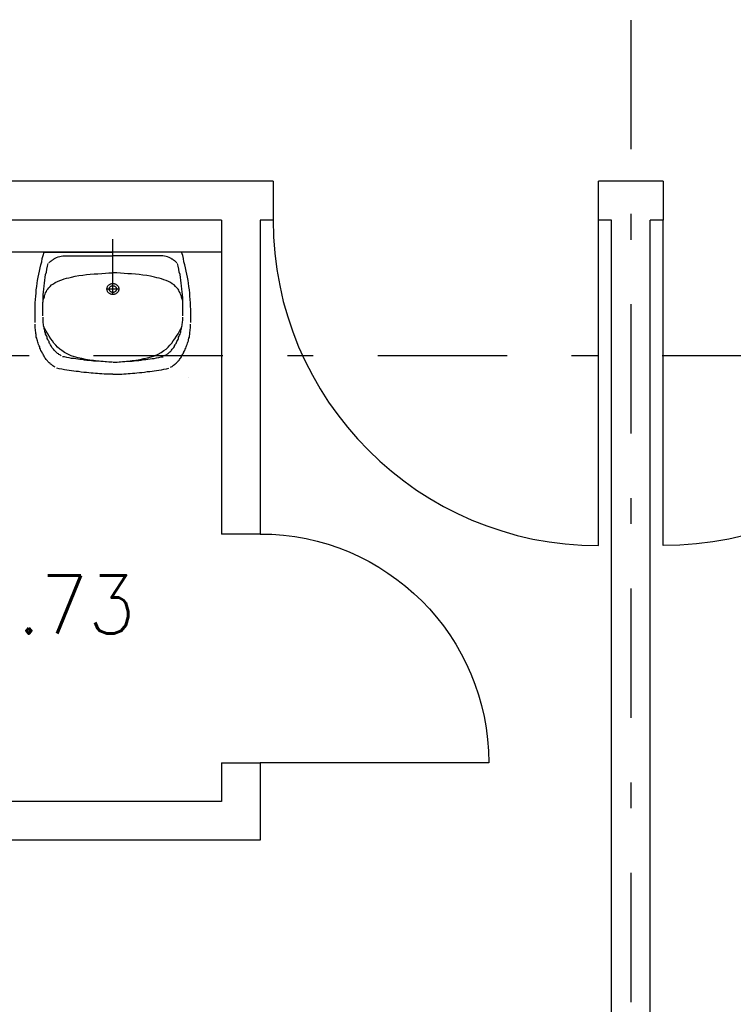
# Model space of a CAD drawing. Extents: x -1702.1 to -1638.5, y 1185.1 to 1220.8.
# Tile 39 of 50: x -1649.3 to -1646.6, y 1195.4 to 1199.2. Entities that reach past the tile are written whole.
import ezdxf
from ezdxf.enums import TextEntityAlignment as Align

# ---------------------------------------------------------------- set-up
doc = ezdxf.new("R2010")
doc.units = 0
doc.header["$MEASUREMENT"] = 0
doc.linetypes.add('DASHDOT', pattern=[1, 0.5, -0.25, 0, -0.25])
doc.layers.get('0').update_dxf_attribs({"linetype": 'CONTINUOUS'})
for name, color, linetype in [('13', 94, 'CONTINUOUS'), ('18', 5, 'CONTINUOUS'), ('45', 132, 'CONTINUOUS'), ('48', 33, 'CONTINUOUS'), ('8', 1, 'CONTINUOUS')]:
    doc.layers.add(name, color=color, linetype=linetype)
doc.styles.add('ROMANS', font='ROMANS', dxfattribs={"height": 0.2})

msp = doc.modelspace()

# ---------------------------------------------------------------- linework, layer by layer
at = {"linetype": 'Continuous'}
msp.add_line((-1648.9816, 1198.16028, 0.21561), (-1648.9816, 1198.35284, 0.21561), dxfattribs=at)
at = {"linetype": 'Continuous', "elevation": 0.21561}
msp.add_lwpolyline([(-1648.6876, 1197.81701), (-1648.6876, 1197.81701), (-1648.6876, 1197.81701), (-1648.6876, 1197.81701)], close=True, dxfattribs=at)
at = {"layer": '13', "linetype": 'Continuous'}
for p, q in [((-1648.3616, 1198.57739, 0.21561), (-1652.7916, 1198.57739, 0.21561)), ((-1646.8516, 1198.57739, 0.21561), (-1647.1016, 1198.57739, 0.21561)), ((-1648.5616, 1198.42739, 0.21561), (-1650.2016, 1198.42739, 0.21561)), ((-1648.5616, 1198.42739, 0.21561), (-1648.5616, 1197.21239, 0.21561)), ((-1648.3616, 1198.42739, 0.21561), (-1648.4116, 1198.42739, 0.21561)), ((-1648.4116, 1198.42739, 0.21561), (-1648.4116, 1197.21239, 0.21561)), ((-1647.0516, 1198.42739, 0.21561), (-1647.1016, 1198.42739, 0.21561)), ((-1647.0516, 1190.69239, 0.0206), (-1647.0516, 1198.42739, 0.0206)), ((-1646.9016, 1190.69239, 0.0206), (-1646.9016, 1198.42739, 0.0206)), ((-1646.8516, 1198.42739, 0.21561), (-1646.9016, 1198.42739, 0.21561)), ((-1648.5616, 1198.30239, 0.21561), (-1650.2016, 1198.30239, 0.21561)), ((-1648.5616, 1196.32739, 0.21561), (-1648.5616, 1196.17739, 0.21561)), ((-1648.4116, 1196.32739, 0.21561), (-1648.4116, 1196.02739, 0.21561)), ((-1648.5616, 1196.17739, 0.21561), (-1650.4016, 1196.17739, 0.21561)), ((-1648.4116, 1196.02739, 0.21561), (-1650.5016, 1196.02739, 0.21561))]:
    msp.add_line(p, q, dxfattribs=at)
at = {"layer": '13', "linetype": 'Continuous', "elevation": 0.21561}
for points in [[(-1648.3616, 1198.57739), (-1648.3616, 1198.42739), (-1648.3616, 1198.42739), (-1648.3616, 1198.42739)], [(-1647.1016, 1198.42739), (-1647.1016, 1198.42739), (-1647.1016, 1198.42739), (-1647.1016, 1198.57739)], [(-1646.8516, 1198.57739), (-1646.8516, 1198.42739), (-1646.8516, 1198.42739), (-1646.8516, 1198.42739)], [(-1648.4116, 1197.21239), (-1648.4116, 1197.21239), (-1648.4116, 1197.21239), (-1648.5616, 1197.21239)], [(-1648.5616, 1196.32739), (-1648.4116, 1196.32739), (-1648.4116, 1196.32739), (-1648.4116, 1196.32739)]]:
    msp.add_lwpolyline(points, dxfattribs=at)
at = {"layer": '18', "linetype": 'Continuous'}
for p, q in [((-1647.1016, 1197.16739, 0.21561), (-1647.1016, 1198.42739, 0.21561)), ((-1646.8516, 1197.16739, 0.21561), (-1646.8516, 1198.42739, 0.21561)), ((-1647.5266, 1196.32739, 0.21561), (-1648.4116, 1196.32739, 0.21561))]:
    msp.add_line(p, q, dxfattribs=at)
msp.add_arc((-1647.1016, 1198.42739, 0.215612), 1.26, 180, 270, dxfattribs=at)
at = {"layer": '18', "linetype": 'Continuous', "extrusion": (0, 0, -1)}
for centre, radius, start, end in [((1646.8516, 1198.42739, -0.215612), 1.26, 180, 270), ((1648.4116, 1196.32739, -0.215612), 0.885, 90, 180)]:
    msp.add_arc(centre, radius, start, end, dxfattribs=at)
at = {"layer": '45', "linetype": 'Continuous'}
for p, q in [((-1648.9816, 1198.33118, 0.21561), (-1648.98161, 1198.33118, 0.21561)), ((-1649.25678, 1198.26617, 0.21561), (-1649.25476, 1198.27824, 0.21561)), ((-1649.25476, 1198.27824, 0.21561), (-1649.25175, 1198.29032, 0.21561)), ((-1649.25175, 1198.29032, 0.21561), (-1649.24773, 1198.30239, 0.21561)), ((-1649.24773, 1198.30239, 0.21561), (-1648.9816, 1198.30239, 0.21561)), ((-1649.20958, 1198.27638, 0.21561), (-1649.20756, 1198.27824, 0.21561)), ((-1649.20756, 1198.27824, 0.21561), (-1649.20455, 1198.2801, 0.21561)), ((-1649.20455, 1198.2801, 0.21561), (-1649.19953, 1198.28196, 0.21561)), ((-1649.19953, 1198.28196, 0.21561), (-1649.1935, 1198.28474, 0.21561)), ((-1649.1935, 1198.28474, 0.21561), (-1649.18748, 1198.28567, 0.21561)), ((-1649.18748, 1198.28567, 0.21561), (-1649.18145, 1198.28753, 0.21561)), ((-1649.18145, 1198.28753, 0.21561), (-1649.17543, 1198.28846, 0.21561)), ((-1649.17543, 1198.28846, 0.21561), (-1649.1694, 1198.28939, 0.21561)), ((-1649.1694, 1198.28846, 0.21561), (-1648.9816, 1198.28846, 0.21561)), ((-1648.71545, 1198.30239, 0.21561), (-1648.9816, 1198.30239, 0.21561)), ((-1648.7938, 1198.28846, 0.21561), (-1648.9816, 1198.28846, 0.21561)), ((-1648.78777, 1198.28846, 0.21561), (-1648.7938, 1198.28939, 0.21561)), ((-1648.78174, 1198.28753, 0.21561), (-1648.78777, 1198.28846, 0.21561)), ((-1648.77571, 1198.28567, 0.21561), (-1648.78174, 1198.28753, 0.21561)), ((-1648.76968, 1198.28474, 0.21561), (-1648.77571, 1198.28567, 0.21561)), ((-1648.76367, 1198.28196, 0.21561), (-1648.76968, 1198.28474, 0.21561)), ((-1648.75864, 1198.2801, 0.21561), (-1648.76367, 1198.28196, 0.21561)), ((-1648.75563, 1198.27824, 0.21561), (-1648.75864, 1198.2801, 0.21561)), ((-1648.75362, 1198.27638, 0.21561), (-1648.75563, 1198.27824, 0.21561)), ((-1648.71144, 1198.29032, 0.21561), (-1648.71545, 1198.30239, 0.21561)), ((-1648.70843, 1198.27824, 0.21561), (-1648.71144, 1198.29032, 0.21561)), ((-1648.70642, 1198.26617, 0.21561), (-1648.70843, 1198.27824, 0.21561)), ((-1649.2658, 1198.22994, 0.21561), (-1649.2628, 1198.24202, 0.21561)), ((-1649.2628, 1198.24202, 0.21561), (-1649.25979, 1198.25409, 0.21561)), ((-1649.25979, 1198.25409, 0.21561), (-1649.25678, 1198.26617, 0.21561)), ((-1649.23669, 1198.23737, 0.21561), (-1649.23468, 1198.24852, 0.21561)), ((-1649.23468, 1198.24852, 0.21561), (-1649.23166, 1198.25874, 0.21561)), ((-1649.22966, 1198.26152, 0.21561), (-1649.22765, 1198.26339, 0.21561)), ((-1649.22765, 1198.26339, 0.21561), (-1649.22565, 1198.26525, 0.21561)), ((-1649.22565, 1198.26525, 0.21561), (-1649.22363, 1198.2671, 0.21561)), ((-1649.22363, 1198.2671, 0.21561), (-1649.22162, 1198.26895, 0.21561)), ((-1649.22162, 1198.26895, 0.21561), (-1649.21962, 1198.26988, 0.21561)), ((-1649.21962, 1198.26988, 0.21561), (-1649.2166, 1198.27174, 0.21561)), ((-1649.2166, 1198.27174, 0.21561), (-1649.21459, 1198.2736, 0.21561)), ((-1649.21459, 1198.2736, 0.21561), (-1649.21259, 1198.27545, 0.21561)), ((-1649.21259, 1198.27545, 0.21561), (-1649.20958, 1198.27638, 0.21561)), ((-1648.75061, 1198.27545, 0.21561), (-1648.75362, 1198.27638, 0.21561)), ((-1648.7486, 1198.2736, 0.21561), (-1648.75061, 1198.27545, 0.21561)), ((-1648.7466, 1198.27174, 0.21561), (-1648.7486, 1198.2736, 0.21561)), ((-1648.74358, 1198.26988, 0.21561), (-1648.7466, 1198.27174, 0.21561)), ((-1648.74157, 1198.26895, 0.21561), (-1648.74358, 1198.26988, 0.21561)), ((-1648.73956, 1198.2671, 0.21561), (-1648.74157, 1198.26895, 0.21561)), ((-1648.73755, 1198.26525, 0.21561), (-1648.73956, 1198.2671, 0.21561)), ((-1648.73554, 1198.26339, 0.21561), (-1648.73755, 1198.26525, 0.21561)), ((-1648.73354, 1198.26152, 0.21561), (-1648.73554, 1198.26339, 0.21561)), ((-1648.72851, 1198.24852, 0.21561), (-1648.73153, 1198.25874, 0.21561)), ((-1648.72651, 1198.23737, 0.21561), (-1648.72851, 1198.24852, 0.21561)), ((-1648.70341, 1198.25409, 0.21561), (-1648.70642, 1198.26617, 0.21561)), ((-1648.7004, 1198.24202, 0.21561), (-1648.70341, 1198.25409, 0.21561)), ((-1648.69739, 1198.22994, 0.21561), (-1648.7004, 1198.24202, 0.21561)), ((-1649.27284, 1198.19372, 0.21561), (-1649.27082, 1198.20579, 0.21561)), ((-1649.27082, 1198.20579, 0.21561), (-1649.26781, 1198.21787, 0.21561)), ((-1649.26781, 1198.21787, 0.21561), (-1649.2658, 1198.22994, 0.21561)), ((-1649.24472, 1198.19465, 0.21561), (-1649.24372, 1198.20487, 0.21561)), ((-1649.24372, 1198.20487, 0.21561), (-1649.24171, 1198.21601, 0.21561)), ((-1649.24171, 1198.21601, 0.21561), (-1649.23869, 1198.22623, 0.21561)), ((-1649.23869, 1198.22623, 0.21561), (-1649.23669, 1198.23737, 0.21561)), ((-1649.1704, 1198.1993, 0.21561), (-1649.16136, 1198.20208, 0.21561)), ((-1649.16136, 1198.20208, 0.21561), (-1649.15233, 1198.20394, 0.21561)), ((-1649.15233, 1198.20394, 0.21561), (-1649.14229, 1198.20672, 0.21561)), ((-1649.14229, 1198.20672, 0.21561), (-1649.12721, 1198.20951, 0.21561)), ((-1649.12721, 1198.20951, 0.21561), (-1649.11316, 1198.2123, 0.21561)), ((-1649.11316, 1198.2123, 0.21561), (-1649.09809, 1198.21415, 0.21561)), ((-1649.09809, 1198.21415, 0.21561), (-1649.08303, 1198.21601, 0.21561)), ((-1649.08303, 1198.21601, 0.21561), (-1649.06897, 1198.21787, 0.21561)), ((-1649.06897, 1198.21787, 0.21561), (-1649.05389, 1198.2188, 0.21561)), ((-1649.05389, 1198.2188, 0.21561), (-1649.03985, 1198.21973, 0.21561)), ((-1649.03985, 1198.21973, 0.21561), (-1649.02479, 1198.22066, 0.21561)), ((-1649.02479, 1198.22066, 0.21561), (-1649.01072, 1198.22158, 0.21561)), ((-1649.01072, 1198.22158, 0.21561), (-1648.99666, 1198.22251, 0.21561)), ((-1648.99666, 1198.22251, 0.21561), (-1648.9816, 1198.22251, 0.21561)), ((-1648.96653, 1198.22251, 0.21561), (-1648.9816, 1198.22251, 0.21561)), ((-1648.95247, 1198.22158, 0.21561), (-1648.96653, 1198.22251, 0.21561)), ((-1648.93841, 1198.22066, 0.21561), (-1648.95247, 1198.22158, 0.21561)), ((-1648.92334, 1198.21973, 0.21561), (-1648.93841, 1198.22066, 0.21561)), ((-1648.9093, 1198.2188, 0.21561), (-1648.92334, 1198.21973, 0.21561)), ((-1648.89423, 1198.21787, 0.21561), (-1648.9093, 1198.2188, 0.21561)), ((-1648.88016, 1198.21601, 0.21561), (-1648.89423, 1198.21787, 0.21561)), ((-1648.8651, 1198.21415, 0.21561), (-1648.88016, 1198.21601, 0.21561)), ((-1648.85003, 1198.2123, 0.21561), (-1648.8651, 1198.21415, 0.21561)), ((-1648.83598, 1198.20951, 0.21561), (-1648.85003, 1198.2123, 0.21561)), ((-1648.82091, 1198.20672, 0.21561), (-1648.83598, 1198.20951, 0.21561)), ((-1648.81087, 1198.20394, 0.21561), (-1648.82091, 1198.20672, 0.21561)), ((-1648.80183, 1198.20208, 0.21561), (-1648.81087, 1198.20394, 0.21561)), ((-1648.79278, 1198.1993, 0.21561), (-1648.80183, 1198.20208, 0.21561)), ((-1648.7245, 1198.22623, 0.21561), (-1648.72651, 1198.23737, 0.21561)), ((-1648.72148, 1198.21601, 0.21561), (-1648.7245, 1198.22623, 0.21561)), ((-1648.71947, 1198.20487, 0.21561), (-1648.72148, 1198.21601, 0.21561)), ((-1648.71847, 1198.19465, 0.21561), (-1648.71947, 1198.20487, 0.21561)), ((-1648.69538, 1198.21787, 0.21561), (-1648.69739, 1198.22994, 0.21561)), ((-1648.69237, 1198.20579, 0.21561), (-1648.69538, 1198.21787, 0.21561)), ((-1648.69036, 1198.19372, 0.21561), (-1648.69237, 1198.20579, 0.21561)), ((-1649.27786, 1198.1575, 0.21561), (-1649.27586, 1198.1705, 0.21561)), ((-1649.27586, 1198.1705, 0.21561), (-1649.27484, 1198.18257, 0.21561)), ((-1649.27484, 1198.18257, 0.21561), (-1649.27284, 1198.19372, 0.21561)), ((-1649.24875, 1198.16028, 0.21561), (-1649.24773, 1198.17236, 0.21561)), ((-1649.24773, 1198.17236, 0.21561), (-1649.24573, 1198.1835, 0.21561)), ((-1649.24573, 1198.1835, 0.21561), (-1649.24472, 1198.19465, 0.21561)), ((-1649.23368, 1198.16028, 0.21561), (-1649.22966, 1198.16493, 0.21561)), ((-1649.22966, 1198.16493, 0.21561), (-1649.22463, 1198.1705, 0.21561)), ((-1649.22463, 1198.1705, 0.21561), (-1649.21861, 1198.17607, 0.21561)), ((-1649.21861, 1198.17607, 0.21561), (-1649.21158, 1198.18072, 0.21561)), ((-1649.21158, 1198.18072, 0.21561), (-1649.20455, 1198.18536, 0.21561)), ((-1649.20455, 1198.18536, 0.21561), (-1649.19652, 1198.18908, 0.21561)), ((-1649.19652, 1198.18908, 0.21561), (-1649.18748, 1198.19279, 0.21561)), ((-1649.18748, 1198.19279, 0.21561), (-1649.17945, 1198.19652, 0.21561)), ((-1649.17945, 1198.19652, 0.21561), (-1649.1704, 1198.1993, 0.21561)), ((-1648.9816, 1198.14264, 0.21561), (-1648.9816, 1198.1835, 0.21561)), ((-1648.78375, 1198.19652, 0.21561), (-1648.79278, 1198.1993, 0.21561)), ((-1648.77571, 1198.19279, 0.21561), (-1648.78375, 1198.19652, 0.21561)), ((-1648.76668, 1198.18908, 0.21561), (-1648.77571, 1198.19279, 0.21561)), ((-1648.75864, 1198.18536, 0.21561), (-1648.76668, 1198.18908, 0.21561)), ((-1648.75161, 1198.18072, 0.21561), (-1648.75864, 1198.18536, 0.21561)), ((-1648.74458, 1198.17607, 0.21561), (-1648.75161, 1198.18072, 0.21561)), ((-1648.73855, 1198.1705, 0.21561), (-1648.74458, 1198.17607, 0.21561)), ((-1648.73354, 1198.16493, 0.21561), (-1648.73855, 1198.1705, 0.21561)), ((-1648.72951, 1198.16028, 0.21561), (-1648.73354, 1198.16493, 0.21561)), ((-1648.71747, 1198.1835, 0.21561), (-1648.71847, 1198.19465, 0.21561)), ((-1648.71545, 1198.17236, 0.21561), (-1648.71747, 1198.1835, 0.21561)), ((-1648.71445, 1198.16028, 0.21561), (-1648.71545, 1198.17236, 0.21561)), ((-1648.68835, 1198.18257, 0.21561), (-1648.69036, 1198.19372, 0.21561)), ((-1648.68734, 1198.1705, 0.21561), (-1648.68835, 1198.18257, 0.21561)), ((-1648.68533, 1198.1575, 0.21561), (-1648.68734, 1198.1705, 0.21561)), ((-1649.28088, 1198.11942, 0.21561), (-1649.27988, 1198.13242, 0.21561)), ((-1649.27988, 1198.13242, 0.21561), (-1649.27886, 1198.14449, 0.21561)), ((-1649.27886, 1198.14449, 0.21561), (-1649.27786, 1198.1575, 0.21561)), ((-1649.25175, 1198.12592, 0.21561), (-1649.25075, 1198.13799, 0.21561)), ((-1649.25175, 1198.11477, 0.21561), (-1649.25175, 1198.12592, 0.21561)), ((-1649.25075, 1198.13799, 0.21561), (-1649.24975, 1198.14914, 0.21561)), ((-1649.24975, 1198.14914, 0.21561), (-1649.24875, 1198.16028, 0.21561)), ((-1649.24875, 1198.12406, 0.21561), (-1649.24673, 1198.12963, 0.21561)), ((-1649.24673, 1198.12963, 0.21561), (-1649.24573, 1198.13521, 0.21561)), ((-1649.24573, 1198.13521, 0.21561), (-1649.24372, 1198.14078, 0.21561)), ((-1649.24372, 1198.14078, 0.21561), (-1649.24171, 1198.14542, 0.21561)), ((-1649.24171, 1198.14542, 0.21561), (-1649.23869, 1198.151, 0.21561)), ((-1649.23869, 1198.151, 0.21561), (-1649.23669, 1198.15564, 0.21561)), ((-1649.23669, 1198.15564, 0.21561), (-1649.23368, 1198.16028, 0.21561)), ((-1648.95649, 1198.16028, 0.21561), (-1649.0067, 1198.16028, 0.21561)), ((-1648.72651, 1198.15564, 0.21561), (-1648.72951, 1198.16028, 0.21561)), ((-1648.7245, 1198.151, 0.21561), (-1648.72651, 1198.15564, 0.21561)), ((-1648.72148, 1198.14542, 0.21561), (-1648.7245, 1198.151, 0.21561)), ((-1648.71947, 1198.14078, 0.21561), (-1648.72148, 1198.14542, 0.21561)), ((-1648.71747, 1198.13521, 0.21561), (-1648.71947, 1198.14078, 0.21561)), ((-1648.71646, 1198.12963, 0.21561), (-1648.71747, 1198.13521, 0.21561)), ((-1648.71445, 1198.12406, 0.21561), (-1648.71646, 1198.12963, 0.21561)), ((-1648.71345, 1198.14914, 0.21561), (-1648.71445, 1198.16028, 0.21561)), ((-1648.71244, 1198.13799, 0.21561), (-1648.71345, 1198.14914, 0.21561)), ((-1648.71144, 1198.12592, 0.21561), (-1648.71244, 1198.13799, 0.21561)), ((-1648.71144, 1198.11477, 0.21561), (-1648.71144, 1198.12592, 0.21561)), ((-1648.68432, 1198.14449, 0.21561), (-1648.68533, 1198.1575, 0.21561)), ((-1648.68332, 1198.13242, 0.21561), (-1648.68432, 1198.14449, 0.21561)), ((-1648.68231, 1198.11942, 0.21561), (-1648.68332, 1198.13242, 0.21561)), ((-1649.28289, 1198.08134, 0.21561), (-1649.28188, 1198.09341, 0.21561)), ((-1649.28188, 1198.10641, 0.21561), (-1649.28088, 1198.11942, 0.21561)), ((-1649.28188, 1198.09341, 0.21561), (-1649.28188, 1198.10641, 0.21561)), ((-1649.25276, 1198.10363, 0.21561), (-1649.25175, 1198.11477, 0.21561)), ((-1649.25276, 1198.10734, 0.21561), (-1649.25175, 1198.11291, 0.21561)), ((-1649.25276, 1198.09155, 0.21561), (-1649.25276, 1198.10363, 0.21561)), ((-1649.25276, 1198.08041, 0.21561), (-1649.25276, 1198.09155, 0.21561)), ((-1649.25175, 1198.11291, 0.21561), (-1649.25075, 1198.11849, 0.21561)), ((-1649.25075, 1198.11849, 0.21561), (-1649.24875, 1198.12406, 0.21561)), ((-1648.71244, 1198.11849, 0.21561), (-1648.71445, 1198.12406, 0.21561)), ((-1648.71144, 1198.11291, 0.21561), (-1648.71244, 1198.11849, 0.21561)), ((-1648.71044, 1198.10363, 0.21561), (-1648.71144, 1198.11477, 0.21561)), ((-1648.71044, 1198.10734, 0.21561), (-1648.71144, 1198.11291, 0.21561)), ((-1648.71044, 1198.09155, 0.21561), (-1648.71044, 1198.10363, 0.21561)), ((-1648.71044, 1198.08041, 0.21561), (-1648.71044, 1198.09155, 0.21561)), ((-1648.68131, 1198.10641, 0.21561), (-1648.68231, 1198.11942, 0.21561)), ((-1648.68131, 1198.09341, 0.21561), (-1648.68131, 1198.10641, 0.21561)), ((-1648.68031, 1198.08134, 0.21561), (-1648.68131, 1198.09341, 0.21561)), ((-1649.28289, 1198.06834, 0.21561), (-1649.28289, 1198.08134, 0.21561)), ((-1649.28289, 1198.05533, 0.21561), (-1649.28289, 1198.06834, 0.21561)), ((-1649.28289, 1198.04233, 0.21561), (-1649.28289, 1198.05533, 0.21561)), ((-1649.25276, 1198.06834, 0.21561), (-1649.25276, 1198.08041, 0.21561)), ((-1649.25276, 1198.05719, 0.21561), (-1649.25276, 1198.06834, 0.21561)), ((-1649.25175, 1198.04697, 0.21561), (-1649.25175, 1198.05161, 0.21561)), ((-1648.71144, 1198.04697, 0.21561), (-1648.71144, 1198.05161, 0.21561)), ((-1648.71044, 1198.06834, 0.21561), (-1648.71044, 1198.08041, 0.21561)), ((-1648.71044, 1198.05719, 0.21561), (-1648.71044, 1198.06834, 0.21561)), ((-1648.68031, 1198.06834, 0.21561), (-1648.68031, 1198.08134, 0.21561)), ((-1648.68031, 1198.05533, 0.21561), (-1648.68031, 1198.06834, 0.21561)), ((-1648.68031, 1198.04233, 0.21561), (-1648.68031, 1198.05533, 0.21561)), ((-1649.28289, 1198.03025, 0.21561), (-1649.28289, 1198.04233, 0.21561)), ((-1649.28188, 1198.01818, 0.21561), (-1649.28188, 1198.02375, 0.21561)), ((-1649.28188, 1198.01353, 0.21561), (-1649.28188, 1198.01818, 0.21561)), ((-1649.28188, 1198.00889, 0.21561), (-1649.28188, 1198.01353, 0.21561)), ((-1649.25175, 1198.04233, 0.21561), (-1649.25175, 1198.04697, 0.21561)), ((-1649.25175, 1198.03861, 0.21561), (-1649.25175, 1198.04233, 0.21561)), ((-1649.25075, 1198.03304, 0.21561), (-1649.25175, 1198.03861, 0.21561)), ((-1649.25075, 1198.02932, 0.21561), (-1649.25075, 1198.03304, 0.21561)), ((-1649.24975, 1198.02468, 0.21561), (-1649.25075, 1198.02932, 0.21561)), ((-1649.24975, 1198.02003, 0.21561), (-1649.24975, 1198.02468, 0.21561)), ((-1649.24875, 1198.01539, 0.21561), (-1649.24975, 1198.02003, 0.21561)), ((-1649.24472, 1198.0061, 0.21561), (-1649.24975, 1198.01632, 0.21561)), ((-1649.24773, 1198.01168, 0.21561), (-1649.24875, 1198.01539, 0.21561)), ((-1649.24773, 1198.00703, 0.21561), (-1649.24773, 1198.01168, 0.21561)), ((-1648.71847, 1198.0061, 0.21561), (-1648.71345, 1198.01632, 0.21561)), ((-1648.71545, 1198.01168, 0.21561), (-1648.71445, 1198.01539, 0.21561)), ((-1648.71545, 1198.00703, 0.21561), (-1648.71545, 1198.01168, 0.21561)), ((-1648.71445, 1198.01539, 0.21561), (-1648.71345, 1198.02003, 0.21561)), ((-1648.71345, 1198.02468, 0.21561), (-1648.71244, 1198.02932, 0.21561)), ((-1648.71345, 1198.02003, 0.21561), (-1648.71345, 1198.02468, 0.21561)), ((-1648.71244, 1198.03304, 0.21561), (-1648.71144, 1198.03861, 0.21561)), ((-1648.71244, 1198.02932, 0.21561), (-1648.71244, 1198.03304, 0.21561)), ((-1648.71144, 1198.04233, 0.21561), (-1648.71144, 1198.04697, 0.21561)), ((-1648.71144, 1198.03861, 0.21561), (-1648.71144, 1198.04233, 0.21561)), ((-1648.68131, 1198.01818, 0.21561), (-1648.68131, 1198.02375, 0.21561)), ((-1648.68131, 1198.01353, 0.21561), (-1648.68131, 1198.01818, 0.21561)), ((-1648.68131, 1198.00889, 0.21561), (-1648.68131, 1198.01353, 0.21561)), ((-1648.68031, 1198.03025, 0.21561), (-1648.68031, 1198.04233, 0.21561)), ((-1649.28088, 1198.00332, 0.21561), (-1649.28188, 1198.00889, 0.21561)), ((-1649.28088, 1197.99867, 0.21561), (-1649.28088, 1198.00332, 0.21561)), ((-1649.27988, 1197.99403, 0.21561), (-1649.28088, 1197.99867, 0.21561)), ((-1649.27988, 1197.98846, 0.21561), (-1649.27988, 1197.99403, 0.21561)), ((-1649.27886, 1197.98381, 0.21561), (-1649.27988, 1197.98846, 0.21561)), ((-1649.27786, 1197.97917, 0.21561), (-1649.27886, 1197.98381, 0.21561)), ((-1649.27786, 1197.97452, 0.21561), (-1649.27786, 1197.97917, 0.21561)), ((-1649.27586, 1197.96988, 0.21561), (-1649.27786, 1197.97452, 0.21561)), ((-1649.24573, 1198.00332, 0.21561), (-1649.24773, 1198.00703, 0.21561)), ((-1649.24472, 1197.99867, 0.21561), (-1649.24573, 1198.00332, 0.21561)), ((-1649.2397, 1197.99681, 0.21561), (-1649.24472, 1198.0061, 0.21561)), ((-1649.24472, 1197.99403, 0.21561), (-1649.24472, 1197.99867, 0.21561)), ((-1649.24272, 1197.99031, 0.21561), (-1649.24472, 1197.99403, 0.21561)), ((-1649.24171, 1197.98567, 0.21561), (-1649.24272, 1197.99031, 0.21561)), ((-1649.2397, 1197.98195, 0.21561), (-1649.24171, 1197.98567, 0.21561)), ((-1649.23368, 1197.9866, 0.21561), (-1649.2397, 1197.99681, 0.21561)), ((-1649.23769, 1197.97731, 0.21561), (-1649.2397, 1197.98195, 0.21561)), ((-1649.23569, 1197.97359, 0.21561), (-1649.23769, 1197.97731, 0.21561)), ((-1649.23569, 1197.96895, 0.21561), (-1649.23569, 1197.97359, 0.21561)), ((-1649.22765, 1197.97731, 0.21561), (-1649.23368, 1197.9866, 0.21561)), ((-1649.22162, 1197.96802, 0.21561), (-1649.22765, 1197.97731, 0.21561)), ((-1648.74157, 1197.96802, 0.21561), (-1648.73554, 1197.97731, 0.21561)), ((-1648.73554, 1197.97731, 0.21561), (-1648.72951, 1197.9866, 0.21561)), ((-1648.72951, 1197.9866, 0.21561), (-1648.7235, 1197.99681, 0.21561)), ((-1648.72751, 1197.97359, 0.21561), (-1648.7255, 1197.97731, 0.21561)), ((-1648.72751, 1197.96895, 0.21561), (-1648.72751, 1197.97359, 0.21561)), ((-1648.7255, 1197.97731, 0.21561), (-1648.7235, 1197.98195, 0.21561)), ((-1648.7235, 1197.99681, 0.21561), (-1648.71847, 1198.0061, 0.21561)), ((-1648.7235, 1197.98195, 0.21561), (-1648.72148, 1197.98567, 0.21561)), ((-1648.72148, 1197.98567, 0.21561), (-1648.72048, 1197.99031, 0.21561)), ((-1648.72048, 1197.99031, 0.21561), (-1648.71847, 1197.99403, 0.21561)), ((-1648.71847, 1197.99867, 0.21561), (-1648.71747, 1198.00332, 0.21561)), ((-1648.71847, 1197.99403, 0.21561), (-1648.71847, 1197.99867, 0.21561)), ((-1648.71747, 1198.00332, 0.21561), (-1648.71545, 1198.00703, 0.21561)), ((-1648.68734, 1197.96988, 0.21561), (-1648.68533, 1197.97452, 0.21561)), ((-1648.68533, 1197.97917, 0.21561), (-1648.68432, 1197.98381, 0.21561)), ((-1648.68533, 1197.97452, 0.21561), (-1648.68533, 1197.97917, 0.21561)), ((-1648.68432, 1197.98381, 0.21561), (-1648.68332, 1197.98846, 0.21561)), ((-1648.68332, 1197.99403, 0.21561), (-1648.68231, 1197.99867, 0.21561)), ((-1648.68332, 1197.98846, 0.21561), (-1648.68332, 1197.99403, 0.21561)), ((-1648.68231, 1198.00332, 0.21561), (-1648.68131, 1198.00889, 0.21561)), ((-1648.68231, 1197.99867, 0.21561), (-1648.68231, 1198.00332, 0.21561)), ((-1649.27484, 1197.96431, 0.21561), (-1649.27586, 1197.96988, 0.21561)), ((-1649.27384, 1197.95966, 0.21561), (-1649.27484, 1197.96431, 0.21561)), ((-1649.27182, 1197.95502, 0.21561), (-1649.27384, 1197.95966, 0.21561)), ((-1649.27082, 1197.95037, 0.21561), (-1649.27182, 1197.95502, 0.21561)), ((-1649.26881, 1197.94573, 0.21561), (-1649.27082, 1197.95037, 0.21561)), ((-1649.26681, 1197.94109, 0.21561), (-1649.26881, 1197.94573, 0.21561)), ((-1649.2648, 1197.93644, 0.21561), (-1649.26681, 1197.94109, 0.21561)), ((-1649.26381, 1197.9318, 0.21561), (-1649.2648, 1197.93644, 0.21561)), ((-1649.23368, 1197.96524, 0.21561), (-1649.23569, 1197.96895, 0.21561)), ((-1649.23166, 1197.96059, 0.21561), (-1649.23368, 1197.96524, 0.21561)), ((-1649.22866, 1197.95688, 0.21561), (-1649.23166, 1197.96059, 0.21561)), ((-1649.22765, 1197.95316, 0.21561), (-1649.22866, 1197.95688, 0.21561)), ((-1649.22665, 1197.94945, 0.21561), (-1649.22765, 1197.95316, 0.21561)), ((-1649.22463, 1197.94759, 0.21561), (-1649.22665, 1197.94945, 0.21561)), ((-1649.22263, 1197.94387, 0.21561), (-1649.22463, 1197.94759, 0.21561)), ((-1649.22062, 1197.94016, 0.21561), (-1649.22263, 1197.94387, 0.21561)), ((-1649.2156, 1197.95966, 0.21561), (-1649.22162, 1197.96802, 0.21561)), ((-1649.21962, 1197.9383, 0.21561), (-1649.22062, 1197.94016, 0.21561)), ((-1649.21761, 1197.93458, 0.21561), (-1649.21962, 1197.9383, 0.21561)), ((-1649.20958, 1197.9513, 0.21561), (-1649.2156, 1197.95966, 0.21561)), ((-1649.20255, 1197.94294, 0.21561), (-1649.20958, 1197.9513, 0.21561)), ((-1649.19552, 1197.93551, 0.21561), (-1649.20255, 1197.94294, 0.21561)), ((-1649.18748, 1197.92808, 0.21561), (-1649.19552, 1197.93551, 0.21561)), ((-1648.77571, 1197.92808, 0.21561), (-1648.76768, 1197.93551, 0.21561)), ((-1648.76768, 1197.93551, 0.21561), (-1648.76065, 1197.94294, 0.21561)), ((-1648.76065, 1197.94294, 0.21561), (-1648.75362, 1197.9513, 0.21561)), ((-1648.75362, 1197.9513, 0.21561), (-1648.7476, 1197.95966, 0.21561)), ((-1648.7476, 1197.95966, 0.21561), (-1648.74157, 1197.96802, 0.21561)), ((-1648.74558, 1197.93458, 0.21561), (-1648.74358, 1197.9383, 0.21561)), ((-1648.74358, 1197.9383, 0.21561), (-1648.74257, 1197.94016, 0.21561)), ((-1648.74257, 1197.94016, 0.21561), (-1648.74057, 1197.94387, 0.21561)), ((-1648.74057, 1197.94387, 0.21561), (-1648.73855, 1197.94759, 0.21561)), ((-1648.73855, 1197.94759, 0.21561), (-1648.73654, 1197.94945, 0.21561)), ((-1648.73654, 1197.94945, 0.21561), (-1648.73554, 1197.95316, 0.21561)), ((-1648.73554, 1197.95316, 0.21561), (-1648.73454, 1197.95688, 0.21561)), ((-1648.73454, 1197.95688, 0.21561), (-1648.73153, 1197.96059, 0.21561)), ((-1648.73153, 1197.96059, 0.21561), (-1648.72951, 1197.96524, 0.21561)), ((-1648.72951, 1197.96524, 0.21561), (-1648.72751, 1197.96895, 0.21561)), ((-1648.69938, 1197.9318, 0.21561), (-1648.69839, 1197.93644, 0.21561)), ((-1648.69839, 1197.93644, 0.21561), (-1648.69639, 1197.94109, 0.21561)), ((-1648.69639, 1197.94109, 0.21561), (-1648.69438, 1197.94573, 0.21561)), ((-1648.69438, 1197.94573, 0.21561), (-1648.69237, 1197.95037, 0.21561)), ((-1648.69237, 1197.95037, 0.21561), (-1648.69136, 1197.95502, 0.21561)), ((-1648.69136, 1197.95502, 0.21561), (-1648.68935, 1197.95966, 0.21561)), ((-1648.68935, 1197.95966, 0.21561), (-1648.68835, 1197.96431, 0.21561)), ((-1648.68835, 1197.96431, 0.21561), (-1648.68734, 1197.96988, 0.21561)), ((-1649.26179, 1197.92715, 0.21561), (-1649.26381, 1197.9318, 0.21561)), ((-1649.25979, 1197.92251, 0.21561), (-1649.26179, 1197.92715, 0.21561)), ((-1649.25678, 1197.91787, 0.21561), (-1649.25979, 1197.92251, 0.21561)), ((-1649.25578, 1197.91415, 0.21561), (-1649.25678, 1197.91787, 0.21561)), ((-1649.25376, 1197.91044, 0.21561), (-1649.25578, 1197.91415, 0.21561)), ((-1649.25175, 1197.90765, 0.21561), (-1649.25376, 1197.91044, 0.21561)), ((-1649.24975, 1197.90393, 0.21561), (-1649.25175, 1197.90765, 0.21561)), ((-1649.24773, 1197.90022, 0.21561), (-1649.24975, 1197.90393, 0.21561)), ((-1649.24673, 1197.89743, 0.21561), (-1649.24773, 1197.90022, 0.21561)), ((-1649.24472, 1197.89372, 0.21561), (-1649.24673, 1197.89743, 0.21561)), ((-1649.2156, 1197.9318, 0.21561), (-1649.21761, 1197.93458, 0.21561)), ((-1649.21359, 1197.92994, 0.21561), (-1649.2156, 1197.9318, 0.21561)), ((-1649.21158, 1197.92715, 0.21561), (-1649.21359, 1197.92994, 0.21561)), ((-1649.20857, 1197.92437, 0.21561), (-1649.21158, 1197.92715, 0.21561)), ((-1649.20756, 1197.92251, 0.21561), (-1649.20857, 1197.92437, 0.21561)), ((-1649.20556, 1197.91972, 0.21561), (-1649.20756, 1197.92251, 0.21561)), ((-1649.20255, 1197.91694, 0.21561), (-1649.20556, 1197.91972, 0.21561)), ((-1649.19953, 1197.91508, 0.21561), (-1649.20255, 1197.91694, 0.21561)), ((-1649.19852, 1197.91322, 0.21561), (-1649.19953, 1197.91508, 0.21561)), ((-1649.19552, 1197.91136, 0.21561), (-1649.19852, 1197.91322, 0.21561)), ((-1649.1925, 1197.90951, 0.21561), (-1649.19552, 1197.91136, 0.21561)), ((-1649.19049, 1197.90672, 0.21561), (-1649.1925, 1197.90951, 0.21561)), ((-1649.18748, 1197.90579, 0.21561), (-1649.19049, 1197.90672, 0.21561)), ((-1649.17945, 1197.92251, 0.21561), (-1649.18748, 1197.92808, 0.21561)), ((-1649.18446, 1197.90393, 0.21561), (-1649.18748, 1197.90579, 0.21561)), ((-1649.18145, 1197.90208, 0.21561), (-1649.18446, 1197.90393, 0.21561)), ((-1649.1684, 1197.91415, 0.21561), (-1649.17945, 1197.92251, 0.21561)), ((-1649.1684, 1197.89743, 0.21561), (-1649.17643, 1197.89836, 0.21561)), ((-1649.15635, 1197.90765, 0.21561), (-1649.1684, 1197.91415, 0.21561)), ((-1649.15936, 1197.89558, 0.21561), (-1649.1684, 1197.89743, 0.21561)), ((-1649.14329, 1197.90208, 0.21561), (-1649.15635, 1197.90765, 0.21561)), ((-1649.13023, 1197.89743, 0.21561), (-1649.14329, 1197.90208, 0.21561)), ((-1649.11617, 1197.89372, 0.21561), (-1649.13023, 1197.89743, 0.21561)), ((-1648.84703, 1197.89372, 0.21561), (-1648.83296, 1197.89743, 0.21561)), ((-1648.83296, 1197.89743, 0.21561), (-1648.8199, 1197.90208, 0.21561)), ((-1648.8199, 1197.90208, 0.21561), (-1648.80685, 1197.90765, 0.21561)), ((-1648.80685, 1197.90765, 0.21561), (-1648.7948, 1197.91415, 0.21561)), ((-1648.80384, 1197.89558, 0.21561), (-1648.7948, 1197.89743, 0.21561)), ((-1648.7948, 1197.91415, 0.21561), (-1648.78375, 1197.92251, 0.21561)), ((-1648.7948, 1197.89743, 0.21561), (-1648.78677, 1197.89836, 0.21561)), ((-1648.78375, 1197.92251, 0.21561), (-1648.77571, 1197.92808, 0.21561)), ((-1648.78174, 1197.90208, 0.21561), (-1648.77873, 1197.90393, 0.21561)), ((-1648.77873, 1197.90393, 0.21561), (-1648.77571, 1197.90579, 0.21561)), ((-1648.77571, 1197.90579, 0.21561), (-1648.7727, 1197.90672, 0.21561)), ((-1648.7727, 1197.90672, 0.21561), (-1648.7707, 1197.90951, 0.21561)), ((-1648.7707, 1197.90951, 0.21561), (-1648.76768, 1197.91136, 0.21561)), ((-1648.76768, 1197.91136, 0.21561), (-1648.76467, 1197.91322, 0.21561)), ((-1648.76467, 1197.91322, 0.21561), (-1648.76367, 1197.91508, 0.21561)), ((-1648.76367, 1197.91508, 0.21561), (-1648.76065, 1197.91694, 0.21561)), ((-1648.76065, 1197.91694, 0.21561), (-1648.75764, 1197.91972, 0.21561)), ((-1648.75764, 1197.91972, 0.21561), (-1648.75563, 1197.92251, 0.21561)), ((-1648.75563, 1197.92251, 0.21561), (-1648.75463, 1197.92437, 0.21561)), ((-1648.75463, 1197.92437, 0.21561), (-1648.75161, 1197.92715, 0.21561)), ((-1648.75161, 1197.92715, 0.21561), (-1648.7496, 1197.92994, 0.21561)), ((-1648.7496, 1197.92994, 0.21561), (-1648.7476, 1197.9318, 0.21561)), ((-1648.7476, 1197.9318, 0.21561), (-1648.74558, 1197.93458, 0.21561)), ((-1648.71847, 1197.89372, 0.21561), (-1648.71646, 1197.89743, 0.21561)), ((-1648.71646, 1197.89743, 0.21561), (-1648.71545, 1197.90022, 0.21561)), ((-1648.71545, 1197.90022, 0.21561), (-1648.71345, 1197.90393, 0.21561)), ((-1648.71345, 1197.90393, 0.21561), (-1648.71144, 1197.90765, 0.21561)), ((-1648.71144, 1197.90765, 0.21561), (-1648.70943, 1197.91044, 0.21561)), ((-1648.70943, 1197.91044, 0.21561), (-1648.70742, 1197.91415, 0.21561)), ((-1648.70742, 1197.91415, 0.21561), (-1648.70642, 1197.91787, 0.21561)), ((-1648.70642, 1197.91787, 0.21561), (-1648.70341, 1197.92251, 0.21561)), ((-1648.70341, 1197.92251, 0.21561), (-1648.7014, 1197.92715, 0.21561)), ((-1648.7014, 1197.92715, 0.21561), (-1648.69938, 1197.9318, 0.21561)), ((-1649.24171, 1197.89093, 0.21561), (-1649.24472, 1197.89372, 0.21561)), ((-1649.2397, 1197.88814, 0.21561), (-1649.24171, 1197.89093, 0.21561)), ((-1649.23769, 1197.88536, 0.21561), (-1649.2397, 1197.88814, 0.21561)), ((-1649.23468, 1197.88257, 0.21561), (-1649.23769, 1197.88536, 0.21561)), ((-1649.23268, 1197.87979, 0.21561), (-1649.23468, 1197.88257, 0.21561)), ((-1649.23066, 1197.877, 0.21561), (-1649.23268, 1197.87979, 0.21561)), ((-1649.22765, 1197.87421, 0.21561), (-1649.23066, 1197.877, 0.21561)), ((-1649.22463, 1197.87236, 0.21561), (-1649.22765, 1197.87421, 0.21561)), ((-1649.22263, 1197.86957, 0.21561), (-1649.22463, 1197.87236, 0.21561)), ((-1649.21962, 1197.86771, 0.21561), (-1649.22263, 1197.86957, 0.21561)), ((-1649.2166, 1197.86585, 0.21561), (-1649.21962, 1197.86771, 0.21561)), ((-1649.21359, 1197.86307, 0.21561), (-1649.2166, 1197.86585, 0.21561)), ((-1649.21058, 1197.86121, 0.21561), (-1649.21359, 1197.86307, 0.21561)), ((-1649.20756, 1197.85935, 0.21561), (-1649.21058, 1197.86121, 0.21561)), ((-1649.20455, 1197.85749, 0.21561), (-1649.20756, 1197.85935, 0.21561)), ((-1649.15032, 1197.89372, 0.21561), (-1649.15936, 1197.89558, 0.21561)), ((-1649.14128, 1197.89186, 0.21561), (-1649.15032, 1197.89372, 0.21561)), ((-1649.13325, 1197.89093, 0.21561), (-1649.14128, 1197.89186, 0.21561)), ((-1649.10915, 1197.88814, 0.21561), (-1649.13325, 1197.89093, 0.21561)), ((-1649.1011, 1197.89093, 0.21561), (-1649.11617, 1197.89372, 0.21561)), ((-1649.1001, 1197.88722, 0.21561), (-1649.10915, 1197.88814, 0.21561)), ((-1649.08705, 1197.88722, 0.21561), (-1649.1011, 1197.89093, 0.21561)), ((-1649.09106, 1197.88536, 0.21561), (-1649.1001, 1197.88722, 0.21561)), ((-1649.08203, 1197.88443, 0.21561), (-1649.09106, 1197.88536, 0.21561)), ((-1649.07098, 1197.88536, 0.21561), (-1649.08705, 1197.88722, 0.21561)), ((-1649.07299, 1197.8835, 0.21561), (-1649.08203, 1197.88443, 0.21561)), ((-1649.06395, 1197.88257, 0.21561), (-1649.07299, 1197.8835, 0.21561)), ((-1649.05592, 1197.8835, 0.21561), (-1649.07098, 1197.88536, 0.21561)), ((-1649.05692, 1197.88164, 0.21561), (-1649.06395, 1197.88257, 0.21561)), ((-1649.04989, 1197.88164, 0.21561), (-1649.05692, 1197.88164, 0.21561)), ((-1649.03985, 1197.88071, 0.21561), (-1649.05592, 1197.8835, 0.21561)), ((-1649.04186, 1197.88071, 0.21561), (-1649.04989, 1197.88164, 0.21561)), ((-1649.03483, 1197.88071, 0.21561), (-1649.04186, 1197.88071, 0.21561)), ((-1649.02377, 1197.87979, 0.21561), (-1649.03985, 1197.88071, 0.21561)), ((-1649.0278, 1197.87979, 0.21561), (-1649.03483, 1197.88071, 0.21561)), ((-1649.01876, 1197.87979, 0.21561), (-1649.0278, 1197.87979, 0.21561)), ((-1649.01173, 1197.87886, 0.21561), (-1649.01876, 1197.87979, 0.21561)), ((-1649.0057, 1197.87886, 0.21561), (-1649.01173, 1197.87886, 0.21561)), ((-1648.99766, 1197.87793, 0.21561), (-1649.0057, 1197.87886, 0.21561)), ((-1648.99062, 1197.87793, 0.21561), (-1648.99766, 1197.87793, 0.21561)), ((-1648.9826, 1197.87793, 0.21561), (-1648.99062, 1197.87793, 0.21561)), ((-1648.98059, 1197.87793, 0.21561), (-1648.97257, 1197.87793, 0.21561)), ((-1648.97257, 1197.87793, 0.21561), (-1648.96553, 1197.87793, 0.21561)), ((-1648.96553, 1197.87793, 0.21561), (-1648.95749, 1197.87886, 0.21561)), ((-1648.95749, 1197.87886, 0.21561), (-1648.95147, 1197.87886, 0.21561)), ((-1648.95147, 1197.87886, 0.21561), (-1648.94444, 1197.87979, 0.21561)), ((-1648.94444, 1197.87979, 0.21561), (-1648.9354, 1197.87979, 0.21561)), ((-1648.93941, 1197.87979, 0.21561), (-1648.92334, 1197.88071, 0.21561)), ((-1648.9354, 1197.87979, 0.21561), (-1648.92837, 1197.88071, 0.21561)), ((-1648.92837, 1197.88071, 0.21561), (-1648.92134, 1197.88071, 0.21561)), ((-1648.92334, 1197.88071, 0.21561), (-1648.90728, 1197.8835, 0.21561)), ((-1648.92134, 1197.88071, 0.21561), (-1648.9133, 1197.88164, 0.21561)), ((-1648.9133, 1197.88164, 0.21561), (-1648.90627, 1197.88164, 0.21561)), ((-1648.90728, 1197.8835, 0.21561), (-1648.89221, 1197.88536, 0.21561)), ((-1648.90627, 1197.88164, 0.21561), (-1648.89924, 1197.88257, 0.21561)), ((-1648.89924, 1197.88257, 0.21561), (-1648.8902, 1197.8835, 0.21561)), ((-1648.89221, 1197.88536, 0.21561), (-1648.87614, 1197.88722, 0.21561)), ((-1648.8902, 1197.8835, 0.21561), (-1648.88117, 1197.88443, 0.21561)), ((-1648.88117, 1197.88443, 0.21561), (-1648.87213, 1197.88536, 0.21561)), ((-1648.87614, 1197.88722, 0.21561), (-1648.86208, 1197.89093, 0.21561)), ((-1648.87213, 1197.88536, 0.21561), (-1648.86309, 1197.88722, 0.21561)), ((-1648.86309, 1197.88722, 0.21561), (-1648.85405, 1197.88814, 0.21561)), ((-1648.86208, 1197.89093, 0.21561), (-1648.84703, 1197.89372, 0.21561)), ((-1648.85405, 1197.88814, 0.21561), (-1648.82994, 1197.89093, 0.21561)), ((-1648.82994, 1197.89093, 0.21561), (-1648.82191, 1197.89186, 0.21561)), ((-1648.82191, 1197.89186, 0.21561), (-1648.81287, 1197.89372, 0.21561)), ((-1648.81287, 1197.89372, 0.21561), (-1648.80384, 1197.89558, 0.21561)), ((-1648.75864, 1197.85749, 0.21561), (-1648.75563, 1197.85935, 0.21561)), ((-1648.75563, 1197.85935, 0.21561), (-1648.75261, 1197.86121, 0.21561)), ((-1648.75261, 1197.86121, 0.21561), (-1648.7496, 1197.86307, 0.21561)), ((-1648.7496, 1197.86307, 0.21561), (-1648.7466, 1197.86585, 0.21561)), ((-1648.7466, 1197.86585, 0.21561), (-1648.74358, 1197.86771, 0.21561)), ((-1648.74358, 1197.86771, 0.21561), (-1648.74057, 1197.86957, 0.21561)), ((-1648.74057, 1197.86957, 0.21561), (-1648.73855, 1197.87236, 0.21561)), ((-1648.73855, 1197.87236, 0.21561), (-1648.73554, 1197.87421, 0.21561)), ((-1648.73554, 1197.87421, 0.21561), (-1648.73253, 1197.877, 0.21561)), ((-1648.73253, 1197.877, 0.21561), (-1648.73052, 1197.87979, 0.21561)), ((-1648.73052, 1197.87979, 0.21561), (-1648.72851, 1197.88257, 0.21561)), ((-1648.72851, 1197.88257, 0.21561), (-1648.7255, 1197.88536, 0.21561)), ((-1648.7255, 1197.88536, 0.21561), (-1648.7235, 1197.88814, 0.21561)), ((-1648.7235, 1197.88814, 0.21561), (-1648.72148, 1197.89093, 0.21561)), ((-1648.72148, 1197.89093, 0.21561), (-1648.71847, 1197.89372, 0.21561)), ((-1649.18949, 1197.85192, 0.21561), (-1649.19852, 1197.85378, 0.21561)), ((-1649.17945, 1197.85006, 0.21561), (-1649.18949, 1197.85192, 0.21561)), ((-1649.1694, 1197.84821, 0.21561), (-1649.17945, 1197.85006, 0.21561)), ((-1649.15936, 1197.84635, 0.21561), (-1649.1694, 1197.84821, 0.21561)), ((-1649.15032, 1197.84542, 0.21561), (-1649.15936, 1197.84635, 0.21561)), ((-1649.12419, 1197.8417, 0.21561), (-1649.15032, 1197.84542, 0.21561)), ((-1649.11416, 1197.84078, 0.21561), (-1649.12419, 1197.8417, 0.21561)), ((-1649.10412, 1197.83892, 0.21561), (-1649.11416, 1197.84078, 0.21561)), ((-1649.09408, 1197.83799, 0.21561), (-1649.10412, 1197.83892, 0.21561)), ((-1649.08403, 1197.83706, 0.21561), (-1649.09408, 1197.83799, 0.21561)), ((-1649.07399, 1197.83613, 0.21561), (-1649.08403, 1197.83706, 0.21561)), ((-1649.06596, 1197.8352, 0.21561), (-1649.07399, 1197.83613, 0.21561)), ((-1649.05792, 1197.83427, 0.21561), (-1649.06596, 1197.8352, 0.21561)), ((-1649.04889, 1197.83335, 0.21561), (-1649.05792, 1197.83427, 0.21561)), ((-1649.04085, 1197.83335, 0.21561), (-1649.04889, 1197.83335, 0.21561)), ((-1649.03282, 1197.83242, 0.21561), (-1649.04085, 1197.83335, 0.21561)), ((-1649.02377, 1197.83242, 0.21561), (-1649.03282, 1197.83242, 0.21561)), ((-1649.01574, 1197.83149, 0.21561), (-1649.02377, 1197.83242, 0.21561)), ((-1649.00771, 1197.83149, 0.21561), (-1649.01574, 1197.83149, 0.21561)), ((-1648.99867, 1197.83056, 0.21561), (-1649.00771, 1197.83149, 0.21561)), ((-1648.99062, 1197.83056, 0.21561), (-1648.99867, 1197.83056, 0.21561)), ((-1648.9816, 1197.83056, 0.21561), (-1648.99062, 1197.83056, 0.21561)), ((-1648.9816, 1197.83056, 0.21561), (-1648.97257, 1197.83056, 0.21561)), ((-1648.97257, 1197.83056, 0.21561), (-1648.96453, 1197.83056, 0.21561)), ((-1648.96453, 1197.83056, 0.21561), (-1648.95549, 1197.83149, 0.21561)), ((-1648.95549, 1197.83149, 0.21561), (-1648.94746, 1197.83149, 0.21561)), ((-1648.94746, 1197.83149, 0.21561), (-1648.93941, 1197.83242, 0.21561)), ((-1648.93941, 1197.83242, 0.21561), (-1648.93037, 1197.83242, 0.21561)), ((-1648.93037, 1197.83242, 0.21561), (-1648.92234, 1197.83335, 0.21561)), ((-1648.92234, 1197.83335, 0.21561), (-1648.91431, 1197.83335, 0.21561)), ((-1648.91431, 1197.83335, 0.21561), (-1648.90527, 1197.83427, 0.21561)), ((-1648.90527, 1197.83427, 0.21561), (-1648.89723, 1197.8352, 0.21561)), ((-1648.89723, 1197.8352, 0.21561), (-1648.8892, 1197.83613, 0.21561)), ((-1648.8892, 1197.83613, 0.21561), (-1648.87916, 1197.83706, 0.21561)), ((-1648.87916, 1197.83706, 0.21561), (-1648.86911, 1197.83799, 0.21561)), ((-1648.86911, 1197.83799, 0.21561), (-1648.85907, 1197.83892, 0.21561)), ((-1648.85907, 1197.83892, 0.21561), (-1648.84903, 1197.84078, 0.21561)), ((-1648.84903, 1197.84078, 0.21561), (-1648.839, 1197.8417, 0.21561)), ((-1648.839, 1197.8417, 0.21561), (-1648.81287, 1197.84542, 0.21561)), ((-1648.81287, 1197.84542, 0.21561), (-1648.80384, 1197.84635, 0.21561)), ((-1648.80384, 1197.84635, 0.21561), (-1648.7938, 1197.84821, 0.21561)), ((-1648.7938, 1197.84821, 0.21561), (-1648.78375, 1197.85006, 0.21561)), ((-1648.78375, 1197.85006, 0.21561), (-1648.77371, 1197.85192, 0.21561)), ((-1648.77371, 1197.85192, 0.21561), (-1648.76467, 1197.85378, 0.21561))]:
    msp.add_line(p, q, dxfattribs=at)
at = {"layer": '45', "linetype": 'Continuous', "extrusion": (0, 0, -1), "elevation": -0.215612}
for points in [[(1648.9585, 1198.160284, 0.053013), (1648.958944, 1198.156116, 0.052357), (1648.960258, 1198.152108, 0.051187), (1648.962393, 1198.148415, 0.049734), (1648.965265, 1198.145178, 0.04825), (1648.968766, 1198.142521, 0.046955), (1648.972759, 1198.140547, 0.046009), (1648.977092, 1198.139332, 0.045513), (1648.981599, 1198.138921, 0.045513), (1648.986105, 1198.139332, 0.046009), (1648.990438, 1198.140547, 0.046955), (1648.994432, 1198.142521, 0.04825), (1648.997932, 1198.145178, 0.049734), (1649.000805, 1198.148415, 0.051187), (1649.002939, 1198.152108, 0.052357), (1649.004254, 1198.156116, 0.053013), (1649.004698, 1198.160284, 0.053013), (1649.004254, 1198.164451, 0.052357), (1649.002939, 1198.168459, 0.051187), (1649.000805, 1198.172152, 0.049734), (1648.997932, 1198.175389, 0.04825), (1648.994432, 1198.178046, 0.046955), (1648.990438, 1198.18002, 0.046009), (1648.986105, 1198.181235, 0.045513), (1648.981599, 1198.181646, 0.045513), (1648.977092, 1198.181235, 0.046009), (1648.972759, 1198.18002, 0.046955), (1648.968766, 1198.178046, 0.04825), (1648.965265, 1198.175389, 0.049734), (1648.962393, 1198.172152, 0.051187), (1648.960258, 1198.168459, 0.052357), (1648.958944, 1198.164451, 0.053013)], [(1648.967539, 1198.160284, 0.053013), (1648.967809, 1198.157747, 0.052357), (1648.968609, 1198.155307, 0.051187), (1648.969908, 1198.153059, 0.049734), (1648.971657, 1198.151089, 0.04825), (1648.973787, 1198.149472, 0.046955), (1648.976218, 1198.14827, 0.046009), (1648.978856, 1198.14753, 0.045513), (1648.981599, 1198.14728, 0.045513), (1648.984342, 1198.14753, 0.046009), (1648.986979, 1198.14827, 0.046955), (1648.98941, 1198.149472, 0.04825), (1648.991541, 1198.151089, 0.049734), (1648.993289, 1198.153059, 0.051187), (1648.994589, 1198.155307, 0.052357), (1648.995389, 1198.157747, 0.053013), (1648.995659, 1198.160284, 0.053013), (1648.995389, 1198.16282, 0.052357), (1648.994589, 1198.16526, 0.051187), (1648.993289, 1198.167508, 0.049734), (1648.991541, 1198.169478, 0.04825), (1648.98941, 1198.171095, 0.046955), (1648.986979, 1198.172297, 0.046009), (1648.984342, 1198.173037, 0.045513), (1648.981599, 1198.173287, 0.045513), (1648.978856, 1198.173037, 0.046009), (1648.976218, 1198.172297, 0.046955), (1648.973787, 1198.171095, 0.04825), (1648.971657, 1198.169478, 0.049734), (1648.969908, 1198.167508, 0.051187), (1648.968609, 1198.16526, 0.052357), (1648.967809, 1198.16282, 0.053013)]]:
    msp.add_lwpolyline(points, format="xyb", close=True, dxfattribs=at)
at = {"layer": '8', "linetype": 'DASHDOT'}
for p, q in [((-1646.9766, 1206.90123, 0.0206), (-1646.9766, 1186.5456, 0.0206)), ((-1641.95595, 1197.90239, 0.0206), (-1699.32107, 1197.90239, 0.0206))]:
    msp.add_line(p, q, dxfattribs=at)

# ---------------------------------------------------------------- texts
at = {"layer": '48', "linetype": 'Continuous', "style": 'ROMANS', "width": 0.95}
msp.add_text('3.73', height=0.225, dxfattribs=at).set_placement((-1649.53592, 1196.9397, 0.21561), align=Align.MIDDLE_LEFT)

doc.saveas('drawing.dxf')
